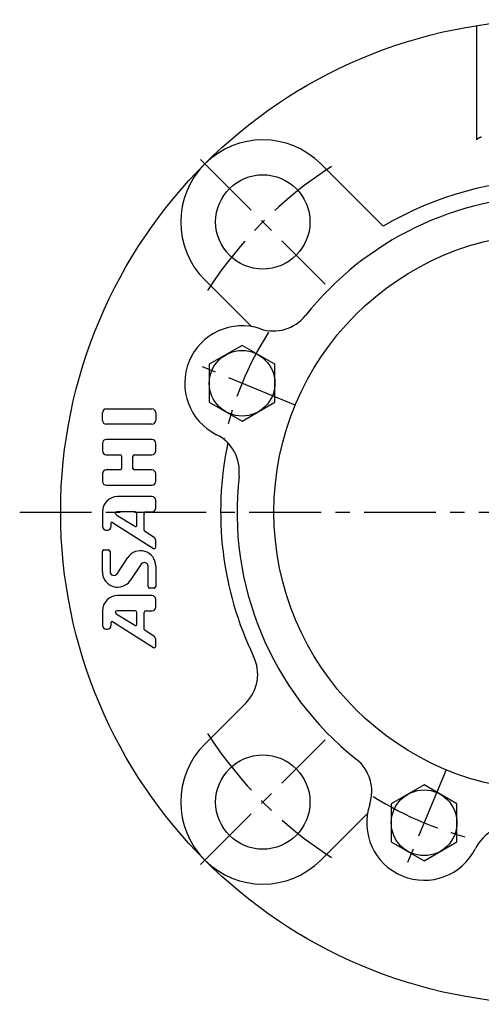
# Model space of a CAD drawing. Extents: x -130 to 297, y -130 to 297.
# Tile 1 of 6: x -130 to -17, y -120 to 120. Entities that reach past the tile are written whole.
import ezdxf

# ---------------------------------------------------------------- set-up
doc = ezdxf.new("R2010")
doc.units = 0
doc.header["$LTSCALE"] = 14
doc.linetypes.add('CENTER', pattern=[2, 1.25, -0.25, 0.25, -0.25])
doc.layers.get('0').update_dxf_attribs({"linetype": 'CONTINUOUS'})
doc.layers.add('1', color=3, linetype='CONTINUOUS')
doc.layers.add('CENTER', color=1, linetype='CENTER')

msp = doc.modelspace()

# ---------------------------------------------------------------- linework, layer by layer
for p, q in [((-18.5, 90.71), (-18.5, 118.57)), ((-56.57, 84.85), (-41.36, 69.64)), ((-84.85, 56.57), (-73.48, 45.19)), ((-75.76, 40.62), (-83.76, 36)), ((-67.76, 36), (-75.76, 40.62)), ((-83.76, 36), (-83.76, 26.76)), ((-67.76, 26.76), (-67.76, 36)), ((-83.76, 26.76), (-75.76, 22.14)), ((-75.76, 22.14), (-67.76, 26.76)), ((-84.85, -56.57), (-74.89, -46.61)), ((-31.38, -66.52), (-39.38, -71.14)), ((-23.38, -71.14), (-31.38, -66.52)), ((-39.38, -71.14), (-39.38, -80.38)), ((-23.38, -80.38), (-23.38, -71.14)), ((-56.57, -84.85), (-45.19, -73.48)), ((-39.38, -80.38), (-31.38, -85)), ((-31.38, -85), (-23.38, -80.38))]:
    msp.add_line(p, q)
msp.add_polyline3d([(-17.38, 91.38, 0), (-17.45, 91.36, 0), (-17.51, 91.34, 0), (-17.58, 91.32, 0), (-17.64, 91.3, 0), (-17.7, 91.28, 0), (-17.76, 91.25, 0), (-17.81, 91.23, 0), (-17.87, 91.21, 0), (-17.92, 91.19, 0), (-17.97, 91.17, 0), (-18.01, 91.15, 0), (-18.06, 91.13, 0), (-18.1, 91.11, 0), (-18.14, 91.09, 0), (-18.18, 91.07, 0), (-18.22, 91.05, 0), (-18.25, 91.03, 0), (-18.29, 91.01, 0), (-18.31, 90.99, 0), (-18.34, 90.96, 0), (-18.37, 90.94, 0), (-18.39, 90.92, 0), (-18.41, 90.9, 0), (-18.43, 90.88, 0), (-18.45, 90.86, 0), (-18.46, 90.84, 0), (-18.47, 90.82, 0), (-18.48, 90.8, 0), (-18.49, 90.77, 0), (-18.5, 90.75, 0), (-18.5, 90.73, 0), (-18.5, 90.71, 0)])
for centre, radius in [((0, 0), 120), ((-70.71, 70.71), 11.5), ((0, 0), 68), ((-75.76, 31.38), 8), ((-70.71, -70.71), 11.5), ((-31.38, -75.76), 8)]:
    msp.add_circle(centre, radius)
for centre, radius, start, end in [((-70.71, 70.71), 20, 45, 225), ((0, 0), 81, 59.2949, 120.7051), ((0, 0), 77, 38.475, 141.525), ((-68.11, 54.13), 10, 251.4188, 321.525), ((-75.76, 31.38), 14, 71.4188, 243.5812), ((-86.44, 9.89), 10, 353.475, 63.5812), ((0, 0), 81, 168.0127, 205.7512), ((0, 0), 77, 173.475, 231.525), ((-81.96, -39.54), 10, 315, 25.7512), ((-70.71, -70.71), 20, 135, 315), ((-54.13, -68.11), 10, 341.4188, 51.525), ((-31.38, -75.76), 14, 161.4188, 333.5812), ((-9.89, -86.44), 10, 83.475, 153.5812)]:
    msp.add_arc(centre, radius, start, end)
at = {"layer": '1'}
for p, q in [((-109.82, 22.33), (-109.82, 24.18)), ((-108.89, 25.11), (-97.75, 25.11)), ((-96.82, 24.18), (-96.82, 22.33)), ((-97.75, 21.4), (-108.89, 21.4)), ((-97.75, 17.68), (-108.89, 17.68)), ((-109.82, 16.75), (-109.82, 14.9)), ((-96.82, 14.9), (-96.82, 16.75)), ((-108.89, 13.97), (-105.55, 13.97)), ((-105.18, 13.6), (-105.18, 10.63)), ((-102.39, 10.63), (-102.39, 13.6)), ((-102.02, 13.97), (-97.75, 13.97)), ((-105.55, 10.25), (-108.89, 10.25)), ((-97.75, 10.25), (-102.02, 10.25)), ((-109.82, 9.33), (-109.82, 7.47)), ((-96.82, 7.47), (-96.82, 9.33)), ((-108.89, 6.54), (-97.75, 6.54)), ((-97.75, 3.75), (-106.11, 3.75)), ((-96.82, 0.97), (-96.82, 2.83)), ((-109.82, 0.04), (-109.82, -3.47)), ((-101.84, 0.04), (-106.32, 0.04)), ((-99.24, 0.04), (-97.75, 0.04)), ((-106.51, -0.65), (-101.75, -3.51)), ((-101.47, -3.35), (-101.47, -0.33)), ((-99.61, -4.5), (-99.61, -0.33)), ((-108.89, -4.4), (-108.59, -4.4)), ((-107.67, -3.47), (-107.67, -2.68)), ((-107.38, -2.53), (-97.39, -8.88)), ((-97.24, -6.18), (-99.53, -4.66)), ((-96.82, -8.57), (-96.82, -6.96)), ((-109.45, -9.25), (-108.34, -9.25)), ((-109.82, -14.62), (-109.82, -9.62)), ((-107.97, -9.62), (-107.97, -14.54)), ((-106.26, -15.05), (-103.63, -11.1)), ((-100.38, -12.73), (-103.02, -16.68)), ((-98.68, -18.16), (-98.68, -13.24)), ((-96.82, -13.16), (-96.82, -18.16)), ((-97.19, -18.53), (-98.31, -18.53)), ((-97.75, -20.39), (-106.11, -20.39)), ((-96.82, -23.17), (-96.82, -21.32)), ((-109.82, -24.1), (-109.82, -27.61)), ((-106.51, -24.79), (-101.75, -27.65)), ((-101.84, -24.1), (-106.32, -24.1)), ((-101.47, -27.49), (-101.47, -24.47)), ((-99.61, -28.65), (-99.61, -24.47)), ((-99.24, -24.1), (-97.75, -24.1)), ((-108.9, -28.54), (-108.6, -28.54)), ((-107.67, -27.61), (-107.67, -26.83)), ((-107.38, -26.67), (-97.39, -33.03)), ((-97.23, -30.33), (-99.52, -28.8)), ((-96.82, -32.71), (-96.82, -31.1))]:
    msp.add_line(p, q, dxfattribs=at)
for centre, radius, start, end in [((-108.89, 24.18), 0.929, 90, 180), ((-97.75, 24.18), 0.929, 0, 90), ((-108.89, 22.33), 0.929, 180, 270), ((-97.75, 22.33), 0.929, 270, 0), ((-108.89, 16.75), 0.929, 90, 180), ((-97.75, 16.75), 0.929, 0, 90), ((-108.89, 14.9), 0.929, 180, 270), ((-97.75, 14.9), 0.929, 270, 0), ((-105.55, 13.6), 0.371, 0, 90), ((-102.02, 13.6), 0.371, 90, 180), ((-108.89, 9.33), 0.929, 90, 180), ((-105.55, 10.63), 0.371, 270, 0), ((-102.02, 10.63), 0.371, 180, 270), ((-97.75, 9.33), 0.929, 0, 90), ((-108.89, 7.47), 0.929, 180, 270), ((-97.75, 7.47), 0.929, 270, 0), ((-106.11, 0.04), 3.71, 90, 180), ((-97.75, 2.83), 0.929, 0, 90), ((-106.32, -0.33), 0.371, 90, 239.0362), ((-101.84, -0.33), 0.371, 0, 90), ((-99.24, -0.33), 0.371, 90, 180), ((-97.75, 0.97), 0.929, 270, 0), ((-108.89, -3.47), 0.929, 180, 270), ((-108.59, -3.47), 0.929, 270, 0), ((-107.48, -2.68), 0.186, 57.5288, 180), ((-101.65, -3.35), 0.186, 239.0362, 0), ((-99.42, -4.5), 0.186, 180, 236.3099), ((-97.75, -6.96), 0.929, 0, 56.3099), ((-109.45, -9.62), 0.371, 90, 180), ((-108.34, -9.62), 0.371, 0, 90), ((-100.54, -13.16), 3.71, 0, 146.3099), ((-97.19, -8.57), 0.371, 237.5288, 0), ((-99.61, -13.24), 0.929, 0, 146.3099), ((-106.11, -14.62), 3.71, 180, 326.3099), ((-107.04, -14.54), 0.929, 180, 326.3099), ((-98.31, -18.16), 0.371, 180, 270), ((-97.19, -18.16), 0.371, 270, 0), ((-106.11, -24.1), 3.71, 90, 180), ((-97.75, -21.32), 0.929, 0, 90), ((-97.75, -23.17), 0.929, 270, 0), ((-106.32, -24.47), 0.371, 90, 239.0362), ((-101.84, -24.47), 0.371, 0, 90), ((-99.24, -24.47), 0.371, 90, 180), ((-108.89, -27.61), 0.929, 180, 270), ((-108.59, -27.61), 0.929, 270, 0), ((-107.48, -26.83), 0.186, 57.5288, 180), ((-101.65, -27.49), 0.186, 239.0362, 0), ((-99.42, -28.65), 0.186, 180, 236.3099), ((-97.75, -31.1), 0.929, 0, 56.3099), ((-97.19, -32.71), 0.371, 237.5288, 0)]:
    msp.add_arc(centre, radius, start, end, dxfattribs=at)
at = {"layer": 'CENTER'}
for p, q in [((-85.91, 85.91), (-55.51, 55.51)), ((-62.82, 26.02), (-88.69, 36.74)), ((-130, 0), (130, 0)), ((-85.91, -85.91), (-55.51, -55.51)), ((-26.02, -62.82), (-36.74, -88.69))]:
    msp.add_line(p, q, dxfattribs=at)
for radius, start, end in [(100, 122.6576, 147.3424), (82, 147.7059, 167.2941), (100, 212.6576, 237.3424), (82, 237.7059, 257.2941)]:
    msp.add_arc((0, 0), radius, start, end, dxfattribs=at)

doc.saveas('drawing.dxf')
